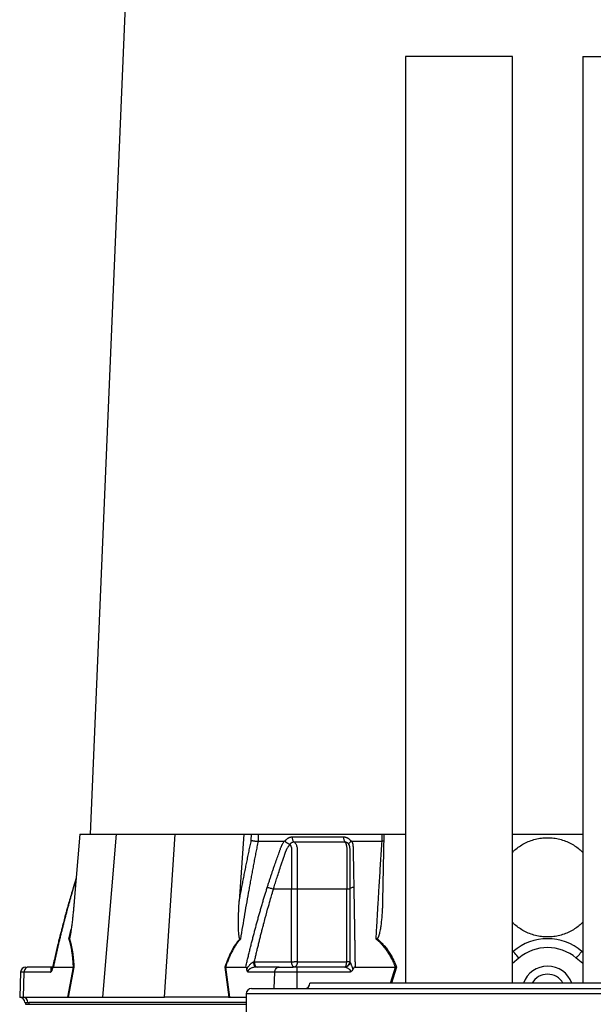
# Model space of a CAD drawing. Extents: x 131 to 726, y 61 to 2144.
# Tile 6 of 11: x 131 to 454, y 599 to 1155. Entities that reach past the tile are written whole.
import ezdxf

# ---------------------------------------------------------------- set-up
doc = ezdxf.new("R2010")
doc.units = 0
doc.layers.get('0').update_dxf_attribs({"linetype": 'CONTINUOUS'})

msp = doc.modelspace()

# ---------------------------------------------------------------- linework, layer by layer
at = {"color": 7, "linetype": 'CONTINUOUS'}
for p, q in [((206.39, 1548.42), (170.46, 695.04)), ((348.32, 1133.72), (348.32, 610.97)), ((408.62, 1133.72), (348.32, 1133.72)), ((408.62, 610.97), (408.62, 1133.72)), ((448.32, 1133.72), (448.32, 610.97)), ((448.32, 1133.72), (508.62, 1133.72)), ((164.64, 695.04), (161.44, 657.25)), ((164.64, 695.04), (185.12, 695.04)), ((185.12, 695.04), (177.35, 603.04)), ((185.12, 695.04), (218.46, 695.04)), ((212.29, 603.04), (218.46, 695.04)), ((218.46, 695.04), (257.06, 695.04)), ((257.06, 695.04), (254.53, 657.25)), ((257.06, 695.04), (261.41, 695.04)), ((261.32, 691.49), (261.41, 695.04)), ((265.23, 695.04), (335.16, 695.04)), ((335.16, 695.04), (335.87, 695.04)), ((336.04, 695.04), (335.38, 657.25)), ((336.04, 695.04), (348.32, 695.04)), ((408.62, 695.04), (448.32, 695.04)), ((280.37, 690.91), (280.44, 691.04)), ((162.53, 670.18), (160.84, 664.74)), ((162.5, 669.71), (161.02, 665)), ((161.02, 665), (160.91, 664.89)), ((284.08, 664.04), (273.86, 664.04)), ((284.08, 623.04), (284.08, 664.04)), ((287.24, 664.04), (287.24, 623.04)), ((315.2, 623.04), (315.2, 664.04)), ((158.46, 635.8), (159.74, 641.36)), ((408.62, 628.55), (409.07, 628.93)), ((447.86, 628.93), (448.32, 628.55)), ((263.07, 623.04), (284.08, 623.04)), ((287.24, 623.04), (285.58, 623.04)), ((287.24, 623.04), (315.2, 623.04)), ((316.87, 623.04), (315.2, 623.04)), ((412.3, 625.12), (408.62, 621.99)), ((448.32, 621.99), (444.63, 625.12)), ((131.16, 617.15), (130.67, 603.04)), ((133.09, 617.15), (131.16, 617.15)), ((133.09, 617.15), (132.66, 603.04)), ((148.12, 617.15), (133.09, 617.15)), ((149.15, 620.04), (135.69, 620.04)), ((149.1, 619.47), (148.91, 618.63)), ((149.61, 620.04), (161, 620.04)), ((157.82, 603.04), (161.01, 620.04)), ((161.25, 620.07), (158.06, 603.04)), ((161.01, 620.04), (161, 620.04)), ((246.47, 620.07), (248.63, 603.04)), ((246.81, 620.04), (246.8, 620.04)), ((246.8, 620.04), (248.96, 603.04)), ((246.81, 620.04), (258.2, 620.04)), ((274.54, 617.15), (259.51, 617.15)), ((277.14, 620.04), (263.67, 620.04)), ((274.26, 607.97), (274.54, 617.15)), ((287.01, 617.15), (274.54, 617.15)), ((313.95, 620.04), (287.01, 620.04)), ((287.01, 620.04), (287.01, 617.15)), ((287.01, 617.15), (287.01, 607.97)), ((317.08, 617.15), (287.01, 617.15)), ((319.87, 620.04), (342.66, 620.04)), ((339.82, 610.97), (342.67, 620.04)), ((343.25, 620.07), (340.39, 610.97)), ((342.67, 620.04), (342.66, 620.04)), ((261.43, 607.97), (595.43, 607.97)), ((562.43, 610.97), (294.43, 610.97)), ((130.67, 603.04), (132.66, 603.04)), ((132.66, 603.04), (157.82, 603.04)), ((134.03, 600.04), (134.03, 599.04)), ((135.17, 600.04), (136.04, 600.04)), ((258.43, 600.04), (136.04, 600.04)), ((136.04, 599.04), (136.04, 600.04)), ((158.06, 603.04), (158.17, 603.04)), ((158.17, 603.04), (177.35, 603.04)), ((177.35, 603.04), (212.29, 603.04)), ((248.43, 603.04), (212.29, 603.04)), ((248.43, 603.04), (248.63, 603.04)), ((248.96, 603.04), (258.43, 603.04)), ((258.43, 604.97), (258.43, 580.97)), ((598.43, 604.97), (258.43, 604.97)), ((134.03, 599.04), (136.04, 599.04)), ((136.04, 599.04), (258.43, 599.04))]:
    msp.add_line(p, q, dxfattribs=at)
at = {"color": 7, "linetype": 'CONTINUOUS', "flags": 128}
for points in [[(412.3, 625.12), (411.67, 625.86), (411.06, 626.58), (410.51, 627.23), (410.02, 627.81), (409.61, 628.29), (409.32, 628.64), (409.13, 628.86), (409.07, 628.93)], [(444.63, 625.12), (445.26, 625.86), (445.87, 626.58), (446.42, 627.23), (446.91, 627.81), (447.32, 628.29), (447.62, 628.64), (447.8, 628.86), (447.86, 628.93)], [(262.59, 622.92), (262.62, 622.35), (262.68, 621.81), (262.79, 621.31), (262.92, 620.88), (263.08, 620.52), (263.27, 620.26), (263.47, 620.1), (263.67, 620.04)]]:
    msp.add_lwpolyline(points, dxfattribs=at)
at = {"color": 7, "linetype": 'CONTINUOUS'}
for centre, radius, start, end in [((428.47, 606.04), 30, 49.7189, 130.2811), ((428.47, 606.04), 25, 49.7189, 130.2811), ((313.93, 623.02), 2.98, 270.3276, 358.0292), ((134.16, 617.04), 3, 90, 178), ((428.47, 606.04), 14.5, 19.8592, 160.1408), ((428.47, 606.04), 10, 29.5102, 150.4898), ((261.43, 604.97), 3, 90, 180), ((291.43, 610.97), 3, 270, 0), ((130.56, 600.04), 3, 359.9783, 88), ((132.34, 600.22), 2.84, 356.3894, 83.4224)]:
    msp.add_arc(centre, radius, start, end, dxfattribs=at)
for points, knots in [([(261.41, 695.04), (261.68, 695.04), (261.98, 695.04), (262.63, 695.04), (262.97, 695.04), (263.49, 695.04), (263.66, 695.04), (264, 695.04), (264.17, 695.04), (264.66, 695.04), (264.96, 695.04), (265.23, 695.04)], [0, 0, 0, 0, 0.25, 0.25, 0.5, 0.5, 0.625, 0.625, 0.75, 0.75, 1, 1, 1, 1]), ([(265.23, 695.04), (265.21, 694.27), (265.18, 692.93), (265.15, 691.6), (265.14, 691.04)], [0, 0, 0, 0, 0.583186, 1, 1, 1, 1]), ([(335.12, 691.04), (335.12, 691.39), (335.13, 692.18), (335.15, 693.51), (335.15, 694.5), (335.16, 695.04)], [0, 0, 0, 0, 0.25939, 0.592723, 1, 1, 1, 1]), ([(254.53, 657.25), (254.72, 658.31), (255.12, 660.44), (255.72, 663.62), (256.32, 666.78), (256.93, 669.92), (257.55, 673.05), (258.16, 676.17), (258.79, 679.26), (259.41, 682.34), (260.04, 685.41), (260.68, 688.46), (261.11, 690.48), (261.32, 691.49)], [0, 0, 0, 0, 0.092919, 0.185433, 0.277543, 0.369251, 0.460557, 0.551462, 0.641967, 0.732072, 0.821779, 0.911088, 1, 1, 1, 1]), ([(265.14, 691.04), (264.93, 690.01), (264.52, 687.96), (263.92, 684.88), (263.33, 681.8), (262.74, 678.74), (262.16, 675.68), (261.59, 672.62), (261.03, 669.58), (260.47, 666.54), (259.7, 662.29), (258.72, 656.77), (257.54, 649.93), (256.35, 642.92), (255.57, 638.19), (255.18, 635.8)], [0, 0, 0, 0, 0.056234, 0.112295, 0.168186, 0.223906, 0.279457, 0.334841, 0.390058, 0.44511, 0.499998, 0.620848, 0.744468, 0.870853, 1, 1, 1, 1]), ([(261.32, 691.49), (261.35, 691.49), (261.47, 691.46), (261.75, 691.41), (262.2, 691.34), (262.71, 691.26), (263.18, 691.2), (263.58, 691.16), (263.94, 691.12), (264.28, 691.09), (264.6, 691.07), (264.88, 691.05), (265.05, 691.05), (265.14, 691.04)], [0, 0, 0, 0, 0.029874, 0.111386, 0.248921, 0.385155, 0.498394, 0.588536, 0.676729, 0.762395, 0.845055, 0.924342, 1, 1, 1, 1]), ([(270.33, 665), (270.53, 665.62), (270.92, 666.85), (271.51, 668.69), (272.11, 670.52), (272.71, 672.34), (273.31, 674.15), (273.92, 675.94), (274.7, 678.2), (275.64, 680.89), (276.55, 683.41), (277.18, 685.12), (277.5, 685.99), (277.76, 686.71), (278, 687.34), (278.23, 687.91), (278.42, 688.35), (278.6, 688.76), (278.85, 689.24), (279.15, 689.8), (279.53, 690.43), (279.81, 690.84), (279.94, 691.04)], [0, 0, 0, 0, 0.069743, 0.1392, 0.208375, 0.277268, 0.345882, 0.414218, 0.482278, 0.603106, 0.723193, 0.771573, 0.80044, 0.823382, 0.854554, 0.873329, 0.889757, 0.9055, 0.9218, 0.947614, 0.973654, 1, 1, 1, 1]), ([(273.86, 664.04), (274.13, 664.94), (274.71, 666.85), (275.64, 669.87), (276.71, 673.19), (277.71, 676.22), (278.58, 678.83), (279.29, 680.93), (279.85, 682.53), (280.22, 683.6), (280.39, 684.08), (280.5, 684.38), (280.56, 684.57), (280.6, 684.68), (280.66, 684.88), (280.75, 685.16), (280.86, 685.46), (280.95, 685.7), (281.05, 685.94), (281.17, 686.24), (281.33, 686.58), (281.56, 687.04), (281.84, 687.52), (282.16, 687.98), (282.44, 688.35), (282.74, 688.7), (282.98, 688.93), (283.1, 689.04)], [0, 0, 0, 0, 0.104942, 0.222491, 0.35287, 0.4961, 0.578772, 0.661439, 0.744104, 0.769269, 0.788363, 0.80131, 0.805463, 0.810113, 0.814788, 0.829021, 0.84312, 0.8503, 0.857519, 0.872052, 0.886968, 0.899897, 0.930235, 0.948699, 0.963054, 0.981228, 1, 1, 1, 1]), ([(280.37, 690.91), (280.35, 690.92), (280.31, 690.95), (280.24, 690.98), (280.17, 691.01), (280.1, 691.03), (280.02, 691.04), (279.97, 691.04), (279.94, 691.04)], [0, 0, 0, 0, 0.156601, 0.315801, 0.47871, 0.646395, 0.819853, 1, 1, 1, 1]), ([(280.37, 690.91), (280.41, 690.88), (280.48, 690.83), (280.59, 690.74), (280.71, 690.66), (280.82, 690.58), (280.94, 690.5), (281.15, 690.36), (281.48, 690.15), (281.93, 689.87), (282.37, 689.63), (282.7, 689.45), (282.89, 689.34), (283, 689.26), (283.07, 689.16), (283.09, 689.08), (283.1, 689.05)], [0, 0, 0, 0, 0.044748, 0.088801, 0.132061, 0.174433, 0.215835, 0.256185, 0.398563, 0.544868, 0.705086, 0.82952, 0.882126, 0.921493, 0.961139, 1, 1, 1, 1]), ([(280.44, 691.04), (280.48, 691.11), (280.56, 691.24), (280.69, 691.44), (280.82, 691.62), (280.95, 691.8), (281.09, 691.97), (281.24, 692.13), (281.4, 692.28), (281.56, 692.42), (281.72, 692.56), (281.89, 692.69), (282.07, 692.81), (282.25, 692.93), (282.5, 693.06), (282.81, 693.21), (283.19, 693.35), (283.57, 693.44), (283.97, 693.5), (284.23, 693.51), (284.37, 693.52)], [0, 0, 0, 0, 0.0442436, 0.0880932, 0.1316303, 0.1749384, 0.218102, 0.2612066, 0.3043381, 0.3475822, 0.3910239, 0.4347472, 0.4788342, 0.5233652, 0.5684182, 0.6547629, 0.7404819, 0.8261879, 0.9124938, 1, 1, 1, 1]), ([(283.1, 689.05), (283.12, 689.08), (283.14, 689.15), (283.19, 689.25), (283.24, 689.34), (283.31, 689.47), (283.41, 689.63), (283.58, 689.84), (283.78, 690.05), (283.99, 690.21), (284.19, 690.34), (284.38, 690.45), (284.61, 690.54), (284.85, 690.61), (285.11, 690.65), (285.29, 690.65), (285.38, 690.65)], [0, 0, 0, 0, 0.032358, 0.072025, 0.10474, 0.133493, 0.211218, 0.287105, 0.397924, 0.49146, 0.553234, 0.640879, 0.724222, 0.812259, 0.904442, 1, 1, 1, 1]), ([(283.1, 689.04), (283.13, 689.01), (283.18, 688.95), (283.26, 688.86), (283.32, 688.78), (283.38, 688.72), (283.44, 688.64), (283.5, 688.55), (283.6, 688.38), (283.73, 688.13), (283.87, 687.75), (283.98, 687.3), (284.05, 686.79), (284.08, 686.35), (284.07, 686), (284.07, 685.7), (284.07, 685.34), (284.07, 684.91), (284.07, 684.37), (284.07, 683.75), (284.07, 682.2), (284.07, 679.86), (284.08, 675.42), (284.08, 670.18), (284.08, 665.95), (284.08, 664.04)], [0, 0, 0, 0, 0.0059345, 0.012001, 0.0161679, 0.0203483, 0.0241928, 0.0292296, 0.0358782, 0.0503754, 0.0668342, 0.0865204, 0.1070399, 0.1287425, 0.1377197, 0.1493215, 0.1635465, 0.1803945, 0.1998656, 0.2267364, 0.2532079, 0.3824376, 0.5021386, 0.7757932, 1, 1, 1, 1]), ([(284.37, 693.52), (284.36, 693.23), (284.38, 692.94), (284.47, 692.35), (284.53, 692.07), (284.72, 691.54), (284.83, 691.31), (285.09, 690.92), (285.23, 690.77), (285.38, 690.65)], [0, 0, 0, 0, 0.25, 0.25, 0.5, 0.5, 0.75, 0.75, 1, 1, 1, 1]), ([(285.38, 690.65), (285.79, 690.65), (286.67, 690.65), (288.06, 690.65), (289.58, 690.65), (291.33, 690.65), (293.25, 690.65), (295.3, 690.65), (297.38, 690.65), (299.47, 690.65), (301.53, 690.65), (303.54, 690.65), (305.55, 690.65), (307.93, 690.65), (310.4, 690.65), (312.6, 690.65), (313.75, 690.65), (314.15, 690.65)], [0, 0, 0, 0, 0.045262, 0.095013, 0.149541, 0.208927, 0.281499, 0.353131, 0.425528, 0.499999, 0.571174, 0.640014, 0.708371, 0.777156, 0.883638, 0.959746, 1, 1, 1, 1]), ([(285.38, 690.65), (285.57, 690.53), (285.75, 690.37), (286.09, 690), (286.25, 689.8), (286.53, 689.33), (286.66, 689.07), (286.88, 688.52), (286.97, 688.23), (287.12, 687.6), (287.17, 687.27), (287.21, 686.78), (287.22, 686.62), (287.23, 686.38), (287.23, 686.29), (287.23, 686.2), (287.23, 686.2), (287.23, 686.19), (287.23, 686.18), (287.23, 686.15), (287.23, 685.88), (287.23, 684.59), (287.23, 681.29), (287.24, 674.19), (287.24, 668.1), (287.24, 664.04)], [0, 0, 0, 0, 0.015625, 0.015625, 0.03125, 0.03125, 0.046875, 0.046875, 0.0625, 0.0625, 0.078125, 0.078125, 0.085937, 0.085937, 0.089844, 0.089844, 0.090332, 0.090332, 0.09082, 0.091797, 0.09375, 0.125, 0.25, 0.5, 1, 1, 1, 1]), ([(313.35, 693.52), (313.42, 693.51), (313.57, 693.51), (313.78, 693.5), (314, 693.47), (314.21, 693.44), (314.41, 693.39), (314.62, 693.34), (314.82, 693.28), (315.03, 693.2), (315.23, 693.12), (315.48, 693), (315.79, 692.83), (316.14, 692.6), (316.46, 692.35), (316.77, 692.06), (317.05, 691.75), (317.31, 691.41), (317.46, 691.17), (317.53, 691.04)], [0, 0, 0, 0, 0.043916, 0.087465, 0.130721, 0.173758, 0.216653, 0.259482, 0.302321, 0.345248, 0.38834, 0.43167, 0.514885, 0.596537, 0.677146, 0.757249, 0.837396, 0.918134, 1, 1, 1, 1]), ([(313.35, 693.52), (313.35, 693.23), (313.36, 692.94), (313.43, 692.35), (313.48, 692.07), (313.63, 691.54), (313.72, 691.31), (313.93, 690.92), (314.04, 690.77), (314.15, 690.65)], [0, 0, 0, 0, 0.25, 0.25, 0.5, 0.5, 0.75, 0.75, 1, 1, 1, 1]), ([(314.15, 690.65), (314.2, 690.65), (314.3, 690.66), (314.44, 690.65), (314.58, 690.63), (314.71, 690.6), (314.83, 690.57), (314.94, 690.53), (315.05, 690.49), (315.19, 690.43), (315.35, 690.34), (315.55, 690.21), (315.75, 690.05), (315.94, 689.84), (316.11, 689.63), (316.2, 689.47), (316.27, 689.34), (316.32, 689.25), (316.37, 689.15), (316.39, 689.09), (316.41, 689.05)], [0, 0, 0, 0, 0.052456, 0.103162, 0.151896, 0.198475, 0.242739, 0.284546, 0.323758, 0.360242, 0.448066, 0.509929, 0.603516, 0.714391, 0.790593, 0.868251, 0.896619, 0.929634, 0.96805, 1, 1, 1, 1]), ([(314.15, 690.65), (314.18, 690.62), (314.22, 690.56), (314.29, 690.46), (314.36, 690.35), (314.42, 690.22), (314.49, 690.09), (314.55, 689.95), (314.61, 689.81), (314.67, 689.65), (314.73, 689.48), (314.78, 689.31), (314.83, 689.13), (314.88, 688.94), (314.93, 688.74), (314.98, 688.54), (315.05, 688.15), (315.14, 687.53), (315.19, 686.84), (315.21, 686.22), (315.2, 685.77), (315.2, 685.31), (315.2, 683.89), (315.2, 681.44), (315.2, 676.76), (315.2, 670.97), (315.2, 666.33), (315.2, 664.04)], [0, 0, 0, 0, 0.008126, 0.016255, 0.024394, 0.032544, 0.040712, 0.048901, 0.057114, 0.065356, 0.073629, 0.081938, 0.090287, 0.098679, 0.107118, 0.11561, 0.12416, 0.155014, 0.186155, 0.199155, 0.221898, 0.23533, 0.24873, 0.375286, 0.499153, 0.75348, 1, 1, 1, 1]), ([(316.41, 689.05), (316.4, 689.07), (316.39, 689.11), (316.37, 689.16), (316.35, 689.21), (316.33, 689.27), (316.32, 689.34), (316.31, 689.46), (316.36, 689.64), (316.49, 689.89), (316.71, 690.16), (316.93, 690.39), (317.16, 690.58), (317.37, 690.75), (317.53, 690.85), (317.61, 690.91)], [0, 0, 0, 0, 0.019155, 0.038032, 0.057394, 0.077868, 0.118264, 0.17246, 0.301508, 0.468103, 0.607052, 0.741758, 0.824402, 0.910719, 1, 1, 1, 1]), ([(316.4, 689.05), (316.42, 689), (316.46, 688.9), (316.51, 688.73), (316.56, 688.58), (316.6, 688.42), (316.65, 688.21), (316.71, 687.92), (316.78, 687.5), (316.83, 687.05), (316.86, 686.61), (316.86, 686.28), (316.87, 686.02), (316.87, 685.84), (316.87, 685.64), (316.87, 685.23), (316.87, 684.61), (316.87, 683.8), (316.87, 682.57), (316.87, 680.92), (316.87, 678.82), (316.87, 676.21), (316.87, 673.19), (316.87, 669.86), (316.87, 666.85), (316.87, 664.94), (316.87, 664.04)], [0, 0, 0, 0, 0.008561, 0.016773, 0.024689, 0.032301, 0.039626, 0.055447, 0.073637, 0.095859, 0.114067, 0.128776, 0.136549, 0.144797, 0.150614, 0.160806, 0.192776, 0.225673, 0.256504, 0.33911, 0.421716, 0.504322, 0.647439, 0.777701, 0.895149, 1, 1, 1, 1]), ([(318.08, 691.04), (318.05, 691.04), (317.98, 691.04), (317.88, 691.02), (317.78, 691), (317.69, 690.96), (317.64, 690.93), (317.61, 690.91)], [0, 0, 0, 0, 0.215337, 0.421307, 0.619532, 0.811798, 1, 1, 1, 1]), ([(318.08, 691.04), (318.12, 690.94), (318.19, 690.74), (318.28, 690.43), (318.37, 690.12), (318.45, 689.8), (318.52, 689.49), (318.59, 689.12), (318.65, 688.69), (318.7, 688.24), (318.73, 687.8), (318.75, 687.31), (318.77, 686.58), (318.79, 685.49), (318.82, 683.54), (318.87, 680.9), (318.93, 677.74), (318.98, 674.59), (319.04, 671.42), (319.1, 668.23), (319.14, 666.08), (319.16, 665)], [0, 0, 0, 0, 0.013213, 0.026322, 0.039337, 0.052268, 0.065125, 0.077918, 0.097008, 0.116015, 0.130886, 0.148765, 0.172741, 0.214986, 0.275443, 0.39693, 0.518098, 0.637293, 0.757336, 0.878235, 1, 1, 1, 1]), ([(331.75, 635.8), (331.82, 637.01), (331.95, 639.4), (332.15, 642.96), (332.35, 646.48), (332.55, 649.97), (332.75, 653.41), (332.95, 656.81), (333.15, 660.17), (333.4, 664.22), (333.69, 668.98), (334.03, 674.46), (334.39, 679.97), (334.75, 685.5), (334.99, 689.19), (335.12, 691.04)], [0, 0, 0, 0, 0.064919, 0.129148, 0.192687, 0.255534, 0.317691, 0.379155, 0.439927, 0.500007, 0.598922, 0.698372, 0.798363, 0.898904, 1, 1, 1, 1]), ([(335.97, 691.09), (335.97, 691.09), (335.76, 691.06), (335.44, 691.05), (335.12, 691.04)], [0, 0, 0, 0, 0.009981, 1, 1, 1, 1]), ([(408.62, 684.74), (409.09, 685.22), (410.31, 686.44), (412.54, 688.14), (415.31, 689.84), (418.33, 691.22), (421.58, 692.26), (424.98, 692.9), (428.47, 693.12), (431.95, 692.9), (435.35, 692.26), (438.6, 691.22), (441.62, 689.84), (444.39, 688.14), (446.62, 686.44), (447.84, 685.22), (448.32, 684.74)], [0, 0, 0, 0, 0.045429, 0.117578, 0.189709, 0.266125, 0.342529, 0.420964, 0.5, 0.579036, 0.657471, 0.733864, 0.810292, 0.882411, 0.954571, 1, 1, 1, 1]), ([(160.89, 664.9), (160.46, 663.48), (159.66, 660.79), (158.58, 657.05), (157.7, 653.96), (157.05, 651.59), (156.57, 649.86), (156.16, 648.33), (155.59, 646.22), (154.75, 643), (153.59, 638.47), (152.18, 632.79), (150.57, 626.06), (149.49, 621.22), (148.91, 618.66)], [0, 0, 0, 0, 0.093563, 0.177075, 0.244541, 0.295972, 0.331371, 0.357756, 0.395326, 0.468834, 0.566742, 0.689051, 0.835754, 1, 1, 1, 1]), ([(161.02, 665), (160.83, 664.33), (160.43, 662.99), (159.84, 660.97), (159.26, 658.93), (158.68, 656.88), (158.11, 654.82), (157.54, 652.74), (156.98, 650.66), (156.42, 648.55), (155.87, 646.44), (155.32, 644.31), (154.78, 642.17), (154.24, 640.02), (153.7, 637.85), (153.18, 635.67), (152.65, 633.48), (152.13, 631.27), (151.62, 629.05), (151.11, 626.82), (150.6, 624.57), (150.1, 622.31), (149.77, 620.8), (149.61, 620.04)], [0, 0, 0, 0, 0.045336, 0.090894, 0.136674, 0.182678, 0.228907, 0.275362, 0.322044, 0.368954, 0.416093, 0.463462, 0.511063, 0.558896, 0.606962, 0.655262, 0.703797, 0.752569, 0.801578, 0.850824, 0.900309, 0.950034, 1, 1, 1, 1]), ([(258.2, 620.04), (258.39, 620.88), (258.78, 622.55), (259.37, 625.04), (259.97, 627.52), (260.57, 629.98), (261.18, 632.43), (261.79, 634.86), (262.41, 637.28), (263.04, 639.67), (263.67, 642.06), (264.31, 644.42), (264.95, 646.77), (265.6, 649.11), (266.26, 651.43), (266.92, 653.73), (267.59, 656.01), (268.27, 658.28), (268.95, 660.54), (269.64, 662.78), (270.1, 664.26), (270.33, 665)], [0, 0, 0, 0, 0.055211, 0.110128, 0.164753, 0.219086, 0.273129, 0.326884, 0.38035, 0.43353, 0.486425, 0.539036, 0.591365, 0.643413, 0.695181, 0.746671, 0.797884, 0.848822, 0.899487, 0.949879, 1, 1, 1, 1]), ([(263.07, 623.04), (263.25, 623.83), (263.61, 625.41), (264.16, 627.77), (264.73, 630.13), (265.3, 632.49), (265.87, 634.85), (266.46, 637.2), (267.06, 639.55), (267.66, 641.9), (268.38, 644.65), (269.48, 648.79), (270.8, 653.58), (272.14, 658.26), (273.09, 661.5), (273.64, 663.31), (273.86, 664.04)], [0, 0, 0, 0, 0.057126, 0.114249, 0.171369, 0.228487, 0.285602, 0.342713, 0.399822, 0.456926, 0.514028, 0.600898, 0.760473, 0.866014, 0.945856, 1, 1, 1, 1]), ([(270.33, 665), (270.54, 664.98), (270.8, 664.94), (271.37, 664.82), (271.7, 664.74), (272.35, 664.56), (272.69, 664.46), (273.31, 664.25), (273.61, 664.15), (273.86, 664.04)], [0, 0, 0, 0, 0.25, 0.25, 0.5, 0.5, 0.75, 0.75, 1, 1, 1, 1]), ([(287.24, 664.04), (286.78, 664.04), (286.23, 664.04), (285.12, 664.04), (284.56, 664.04), (284.08, 664.04)], [0, 0, 0, 0, 0.5, 0.5, 1, 1, 1, 1]), ([(316.87, 664.04), (316.87, 664.04), (316.71, 664.04), (316.13, 664.04), (315.7, 664.04), (315.2, 664.04)], [0, 0, 0, 0, 0.5, 0.5, 1, 1, 1, 1]), ([(319.16, 665), (318.86, 664.98), (318.55, 664.94), (317.98, 664.82), (317.72, 664.74), (317.3, 664.56), (317.13, 664.46), (316.92, 664.25), (316.87, 664.15), (316.87, 664.04)], [0, 0, 0, 0, 0.25, 0.25, 0.5, 0.5, 0.75, 0.75, 1, 1, 1, 1]), ([(316.87, 664.04), (316.87, 663.39), (316.87, 662.08), (316.87, 660.1), (316.87, 658.13), (316.87, 656.15), (316.87, 654.17), (316.87, 652.19), (316.87, 650.21), (316.87, 648.22), (316.87, 646.23), (316.87, 643.7), (316.87, 639.56), (316.87, 634.89), (316.87, 630.23), (316.87, 626.64), (316.87, 624.24), (316.87, 623.04)], [0, 0, 0, 0, 0.048617, 0.09723, 0.145837, 0.19444, 0.243038, 0.291632, 0.340223, 0.38881, 0.437394, 0.485974, 0.574238, 0.739435, 0.826287, 0.913142, 1, 1, 1, 1]), ([(319.16, 665), (319.17, 664.33), (319.19, 662.99), (319.23, 660.97), (319.26, 658.93), (319.3, 656.88), (319.33, 654.82), (319.37, 652.74), (319.4, 650.66), (319.44, 648.55), (319.47, 646.44), (319.51, 644.31), (319.54, 642.17), (319.57, 640.02), (319.61, 637.85), (319.64, 635.67), (319.68, 633.48), (319.71, 631.27), (319.74, 629.05), (319.77, 626.82), (319.81, 624.57), (319.84, 622.31), (319.86, 620.8), (319.87, 620.04)], [0, 0, 0, 0, 0.045336, 0.090894, 0.136674, 0.182678, 0.228907, 0.275362, 0.322044, 0.368954, 0.416093, 0.463462, 0.511063, 0.558896, 0.606962, 0.655262, 0.703797, 0.752569, 0.801578, 0.850824, 0.900309, 0.950034, 1, 1, 1, 1]), ([(161.44, 657.25), (161.41, 656.89), (161.35, 656.17), (161.25, 655.08), (161.16, 654), (161.05, 652.92), (160.89, 651.28), (160.67, 649.12), (160.37, 646.36), (160.05, 643.69), (159.76, 641.42), (159.5, 639.71), (159.32, 638.59), (159.17, 637.76), (159.07, 637.25), (158.99, 636.9), (158.93, 636.68), (158.88, 636.5), (158.83, 636.34), (158.78, 636.21), (158.74, 636.11), (158.71, 636.06), (158.69, 636.04)], [0, 0, 0, 0, 0.050093, 0.100134, 0.150128, 0.200076, 0.249981, 0.37787, 0.499954, 0.633168, 0.749949, 0.817315, 0.874947, 0.908683, 0.937452, 0.949799, 0.960915, 0.970837, 0.979615, 0.987321, 0.994063, 1, 1, 1, 1]), ([(254.91, 636.04), (254.9, 636.05), (254.87, 636.08), (254.83, 636.12), (254.79, 636.18), (254.76, 636.25), (254.72, 636.32), (254.69, 636.41), (254.65, 636.51), (254.62, 636.62), (254.59, 636.74), (254.56, 636.86), (254.53, 637), (254.47, 637.29), (254.39, 637.77), (254.3, 638.59), (254.21, 639.71), (254.14, 641.01), (254.1, 642.39), (254.08, 643.7), (254.08, 645.07), (254.09, 646.86), (254.13, 648.78), (254.18, 650.58), (254.24, 652.15), (254.32, 653.78), (254.42, 655.59), (254.49, 656.72), (254.53, 657.25)], [0, 0, 0, 0, 0.003332, 0.006931, 0.010836, 0.015076, 0.019676, 0.024653, 0.030022, 0.035794, 0.041979, 0.048584, 0.055615, 0.063077, 0.09159, 0.125609, 0.181988, 0.250749, 0.308705, 0.375633, 0.433218, 0.500394, 0.625175, 0.69931, 0.750051, 0.843131, 0.926444, 1, 1, 1, 1]), ([(335.38, 657.25), (335.38, 656.89), (335.36, 656.17), (335.33, 655.08), (335.29, 654), (335.24, 652.92), (335.15, 651.28), (335.01, 649.12), (334.76, 646.36), (334.45, 643.69), (334.1, 641.42), (333.76, 639.71), (333.49, 638.59), (333.24, 637.76), (333.06, 637.25), (332.91, 636.9), (332.8, 636.68), (332.69, 636.5), (332.58, 636.34), (332.47, 636.21), (332.37, 636.11), (332.29, 636.06), (332.25, 636.04)], [0, 0, 0, 0, 0.050093, 0.100134, 0.150128, 0.200076, 0.249981, 0.37787, 0.499954, 0.633168, 0.749949, 0.817315, 0.874947, 0.908683, 0.937452, 0.949799, 0.960915, 0.970837, 0.979615, 0.987321, 0.994063, 1, 1, 1, 1]), ([(448.32, 645.34), (447.84, 644.87), (446.62, 643.64), (444.39, 641.95), (441.62, 640.25), (438.6, 638.87), (435.35, 637.83), (431.95, 637.19), (428.47, 636.97), (424.98, 637.19), (421.58, 637.83), (418.33, 638.87), (415.31, 640.25), (412.54, 641.95), (410.31, 643.64), (409.09, 644.87), (408.62, 645.34)], [0, 0, 0, 0, 0.0454293, 0.1175779, 0.1897087, 0.266125, 0.3425292, 0.4209641, 0.5000002, 0.5790363, 0.6574712, 0.7338637, 0.8102916, 0.8824108, 0.9545711, 1, 1, 1, 1]), ([(158.69, 636.04), (158.67, 636.02), (158.64, 635.97), (158.58, 635.91), (158.52, 635.85), (158.48, 635.82), (158.46, 635.8)], [0, 0, 0, 0, 0.287142, 0.54905, 0.786434, 1, 1, 1, 1]), ([(161, 620.04), (160.99, 620.27), (160.96, 620.72), (160.92, 621.38), (160.88, 622.03), (160.83, 622.67), (160.79, 623.3), (160.73, 623.92), (160.63, 625.07), (160.46, 626.7), (160.17, 628.77), (159.84, 630.72), (159.52, 632.19), (159.26, 633.23), (159.08, 633.91), (158.88, 634.57), (158.68, 635.2), (158.54, 635.6), (158.46, 635.8)], [0, 0, 0, 0, 0.037221, 0.073994, 0.110324, 0.146218, 0.181685, 0.216731, 0.251364, 0.379067, 0.502277, 0.627759, 0.750461, 0.800534, 0.850472, 0.900327, 0.950152, 1, 1, 1, 1]), ([(158.69, 636.04), (158.73, 635.93), (158.81, 635.7), (158.93, 635.35), (159.04, 634.99), (159.15, 634.62), (159.26, 634.25), (159.37, 633.87), (159.47, 633.48), (159.57, 633.08), (159.77, 632.22), (160.07, 630.83), (160.35, 629.15), (160.56, 627.71), (160.71, 626.56), (160.84, 625.35), (160.96, 624.1), (161.07, 622.8), (161.17, 621.45), (161.23, 620.53), (161.25, 620.07)], [0, 0, 0, 0, 0.02778, 0.055552, 0.083326, 0.11111, 0.138913, 0.166743, 0.194608, 0.222518, 0.25048, 0.37365, 0.49964, 0.566615, 0.634967, 0.704777, 0.776117, 0.849059, 0.923666, 1, 1, 1, 1]), ([(254.91, 636.04), (253.99, 635.01), (253.13, 633.9), (251.53, 631.5), (250.78, 630.21), (249.73, 628.18), (249.39, 627.48), (248.74, 626.05), (248.42, 625.33), (247.53, 623.12), (246.98, 621.6), (246.47, 620.07)], [0, 0, 0, 0, 0.25, 0.25, 0.5, 0.5, 0.625, 0.625, 0.75, 0.75, 1, 1, 1, 1]), ([(255.18, 635.8), (255.08, 635.69), (254.88, 635.47), (254.58, 635.13), (254.29, 634.78), (254, 634.42), (253.72, 634.06), (253.43, 633.69), (253.16, 633.31), (252.88, 632.92), (252.3, 632.08), (251.44, 630.72), (250.37, 628.77), (249.36, 626.7), (248.6, 624.92), (248.02, 623.46), (247.6, 622.35), (247.2, 621.21), (246.94, 620.44), (246.81, 620.04)], [0, 0, 0, 0, 0.027699, 0.055385, 0.083065, 0.110749, 0.138446, 0.166165, 0.193916, 0.221706, 0.249546, 0.372245, 0.497729, 0.620936, 0.748641, 0.809518, 0.871676, 0.935158, 1, 1, 1, 1]), ([(254.91, 636.04), (254.94, 636.02), (255, 635.97), (255.09, 635.89), (255.15, 635.83), (255.18, 635.8)], [0, 0, 0, 0, 0.297603, 0.631066, 1, 1, 1, 1]), ([(332.25, 636.04), (332.2, 636.02), (332.11, 635.97), (331.98, 635.91), (331.86, 635.85), (331.79, 635.82), (331.75, 635.8)], [0, 0, 0, 0, 0.287142, 0.5490495, 0.7864344, 1, 1, 1, 1]), ([(342.66, 620.04), (342.57, 620.27), (342.4, 620.72), (342.13, 621.38), (341.86, 622.03), (341.58, 622.67), (341.29, 623.3), (341, 623.92), (340.44, 625.07), (339.56, 626.7), (338.27, 628.77), (336.86, 630.72), (335.62, 632.19), (334.63, 633.23), (333.94, 633.91), (333.23, 634.57), (332.5, 635.2), (332, 635.6), (331.75, 635.8)], [0, 0, 0, 0, 0.037221, 0.073994, 0.110324, 0.146218, 0.181685, 0.216731, 0.251364, 0.379067, 0.502277, 0.627759, 0.750461, 0.800534, 0.850472, 0.900327, 0.950152, 1, 1, 1, 1]), ([(332.25, 636.04), (332.39, 635.93), (332.67, 635.7), (333.09, 635.35), (333.49, 634.99), (333.9, 634.62), (334.29, 634.25), (334.68, 633.87), (335.07, 633.48), (335.44, 633.08), (336.23, 632.22), (337.4, 630.83), (338.6, 629.15), (339.53, 627.71), (340.21, 626.56), (340.87, 625.35), (341.51, 624.1), (342.11, 622.8), (342.7, 621.45), (343.07, 620.53), (343.25, 620.07)], [0, 0, 0, 0, 0.02778, 0.055552, 0.083326, 0.11111, 0.138913, 0.166743, 0.194608, 0.222518, 0.25048, 0.37365, 0.49964, 0.566615, 0.634967, 0.704777, 0.776117, 0.849059, 0.923666, 1, 1, 1, 1]), ([(258.82, 618.63), (258.84, 618.71), (258.9, 618.85), (258.99, 619.07), (259.09, 619.29), (259.2, 619.51), (259.32, 619.74), (259.53, 620.11), (259.84, 620.6), (260.29, 621.2), (260.79, 621.75), (261.24, 622.16), (261.59, 622.43), (261.86, 622.61), (262.11, 622.75), (262.36, 622.85), (262.51, 622.9), (262.59, 622.92)], [0, 0, 0, 0, 0.038398, 0.078064, 0.11905, 0.161402, 0.205167, 0.250382, 0.37446, 0.499572, 0.63148, 0.749394, 0.807565, 0.861458, 0.911294, 0.957356, 1, 1, 1, 1]), ([(262.59, 622.92), (262.64, 622.93), (262.72, 622.95), (262.85, 622.99), (262.96, 623.02), (263.03, 623.03), (263.07, 623.04)], [0, 0, 0, 0, 0.281433, 0.541566, 0.780914, 1, 1, 1, 1]), ([(263.07, 623.04), (263.07, 622.69), (263.1, 622.31), (263.24, 621.57), (263.36, 621.21), (263.65, 620.63), (263.83, 620.4), (264.2, 620.11), (264.39, 620.04), (264.57, 620.04)], [0, 0, 0, 0, 0.25, 0.25, 0.5, 0.5, 0.75, 0.75, 1, 1, 1, 1]), ([(285.58, 620.04), (285.38, 620.04), (285.18, 620.12), (284.82, 620.42), (284.65, 620.64), (284.38, 621.2), (284.27, 621.53), (284.12, 622.26), (284.08, 622.65), (284.08, 623.04)], [0, 0, 0, 0, 0.25, 0.25, 0.5, 0.5, 0.75, 0.75, 1, 1, 1, 1]), ([(287.24, 623.04), (287.24, 622.99), (287.24, 622.89), (287.23, 622.73), (287.22, 622.57), (287.2, 622.36), (287.16, 622.09), (287.08, 621.73), (286.95, 621.33), (286.76, 620.91), (286.5, 620.53), (286.26, 620.29), (286.04, 620.16), (285.89, 620.09), (285.74, 620.05), (285.64, 620.05), (285.58, 620.04)], [0, 0, 0, 0, 0.03333, 0.066496, 0.099881, 0.133849, 0.203527, 0.276473, 0.381731, 0.500087, 0.618922, 0.759889, 0.817693, 0.883445, 0.931909, 1, 1, 1, 1]), ([(316.87, 623.04), (316.87, 622.65), (316.79, 622.26), (316.49, 621.53), (316.27, 621.2), (315.72, 620.64), (315.38, 620.42), (314.66, 620.12), (314.26, 620.04), (313.87, 620.04)], [0, 0, 0, 0, 0.25, 0.25, 0.5, 0.5, 0.75, 0.75, 1, 1, 1, 1]), ([(316.87, 623.04), (316.87, 623.03), (316.87, 623.01), (316.89, 622.96), (316.9, 622.94), (316.91, 622.92)], [0, 0, 0, 0, 0.296595, 0.6295183, 1, 1, 1, 1]), ([(316.91, 622.92), (316.92, 622.91), (316.93, 622.89), (316.96, 622.84), (316.99, 622.79), (317.03, 622.72), (317.07, 622.64), (317.11, 622.56), (317.16, 622.46), (317.22, 622.35), (317.33, 622.13), (317.51, 621.75), (317.75, 621.2), (318, 620.6), (318.19, 620.07), (318.33, 619.63), (318.43, 619.29), (318.5, 618.96), (318.54, 618.74), (318.56, 618.63)], [0, 0, 0, 0, 0.023268, 0.047532, 0.072861, 0.099318, 0.126959, 0.155831, 0.185976, 0.21743, 0.250226, 0.368181, 0.50018, 0.625342, 0.7495, 0.816809, 0.880896, 0.941904, 1, 1, 1, 1]), ([(135.69, 620.04), (135.39, 620.04), (135.06, 619.98), (134.44, 619.7), (134.13, 619.48), (133.63, 618.92), (133.43, 618.58), (133.17, 617.87), (133.1, 617.5), (133.09, 617.15)], [0, 0, 0, 0, 0.25, 0.25, 0.5, 0.5, 0.75, 0.75, 1, 1, 1, 1]), ([(134.42, 620.04), (134.44, 620.04), (134.49, 620.04), (134.56, 620.04), (134.64, 620.04), (134.73, 620.04), (134.79, 620.04), (134.83, 620.04)], [0, 0, 0, 0, 0.200133, 0.400067, 0.599933, 0.799867, 1, 1, 1, 1]), ([(148.12, 617.15), (148.14, 617.18), (148.17, 617.25), (148.21, 617.36), (148.26, 617.49), (148.31, 617.64), (148.37, 617.89), (148.39, 618.12), (148.4, 618.31), (148.4, 618.49), (148.38, 618.69), (148.37, 618.87), (148.36, 619.06), (148.36, 619.29), (148.38, 619.5), (148.45, 619.68), (148.52, 619.79), (148.61, 619.89), (148.73, 619.97), (148.86, 620.01), (149, 620.04), (149.1, 620.04), (149.15, 620.04)], [0, 0, 0, 0, 0.022945, 0.043889, 0.062944, 0.095291, 0.125593, 0.187869, 0.217194, 0.250655, 0.313117, 0.375666, 0.423537, 0.500162, 0.624892, 0.69092, 0.749621, 0.815688, 0.874646, 0.919501, 0.961164, 1, 1, 1, 1]), ([(148.91, 618.63), (148.89, 618.58), (148.86, 618.47), (148.81, 618.31), (148.76, 618.16), (148.71, 618.02), (148.65, 617.88), (148.57, 617.73), (148.48, 617.57), (148.37, 617.42), (148.25, 617.28), (148.17, 617.19), (148.12, 617.15)], [0, 0, 0, 0, 0.085843, 0.170234, 0.253492, 0.335948, 0.417946, 0.499831, 0.622229, 0.749342, 0.867634, 1, 1, 1, 1]), ([(148.91, 618.63), (148.92, 618.7), (148.96, 618.84), (149.01, 619.03), (149.07, 619.21), (149.12, 619.37), (149.18, 619.52), (149.25, 619.67), (149.32, 619.81), (149.39, 619.91), (149.46, 619.99), (149.54, 620.03), (149.58, 620.04), (149.61, 620.04)], [0, 0, 0, 0, 0.114012, 0.220665, 0.320086, 0.412434, 0.497907, 0.602677, 0.697105, 0.782297, 0.85976, 0.931492, 1, 1, 1, 1]), ([(149.3, 620.15), (149.31, 620.16), (149.35, 620.23), (149.14, 620.13), (148.95, 620.04)], [0, 0, 0, 0, 0.1396, 1, 1, 1, 1]), ([(258.2, 620.04), (258.22, 620.04), (258.25, 620.04), (258.29, 620.02), (258.34, 619.99), (258.39, 619.94), (258.45, 619.85), (258.52, 619.7), (258.6, 619.51), (258.66, 619.3), (258.72, 619.09), (258.77, 618.87), (258.8, 618.71), (258.82, 618.63)], [0, 0, 0, 0, 0.045615, 0.090065, 0.133897, 0.193494, 0.257497, 0.373104, 0.505597, 0.624361, 0.752463, 0.869423, 1, 1, 1, 1]), ([(259.51, 617.15), (259.48, 617.18), (259.43, 617.24), (259.35, 617.33), (259.27, 617.44), (259.18, 617.57), (259.08, 617.77), (258.98, 618.01), (258.88, 618.31), (258.84, 618.52), (258.82, 618.63)], [0, 0, 0, 0, 0.089744, 0.173297, 0.250796, 0.377592, 0.500181, 0.663937, 0.829644, 1, 1, 1, 1]), ([(263.67, 620.04), (263.66, 620.04), (263.63, 620.04), (263.57, 620.04), (263.45, 620.04), (263.24, 620.02), (262.8, 619.95), (262.2, 619.8), (261.53, 619.55), (261, 619.29), (260.61, 619.06), (260.33, 618.87), (260.08, 618.69), (259.87, 618.49), (259.72, 618.31), (259.61, 618.16), (259.52, 618), (259.45, 617.83), (259.42, 617.64), (259.43, 617.47), (259.46, 617.3), (259.49, 617.2), (259.51, 617.15)], [0, 0, 0, 0, 0.004951, 0.015741, 0.031359, 0.06243, 0.124835, 0.249878, 0.374544, 0.499291, 0.575979, 0.623803, 0.68636, 0.74883, 0.782257, 0.81157, 0.844509, 0.874438, 0.904713, 0.937044, 0.966322, 1, 1, 1, 1]), ([(274.54, 617.15), (274.55, 617.5), (274.62, 617.87), (274.88, 618.58), (275.08, 618.92), (275.58, 619.48), (275.89, 619.7), (276.51, 619.98), (276.84, 620.04), (277.14, 620.04)], [0, 0, 0, 0, 0.25, 0.25, 0.5, 0.5, 0.75, 0.75, 1, 1, 1, 1]), ([(277.14, 620.04), (277.2, 620.04), (277.31, 620.04), (277.5, 620.04), (277.7, 620.04), (277.9, 620.04), (278.12, 620.04), (278.49, 620.04), (279.06, 620.04), (279.85, 620.04), (280.71, 620.04), (281.47, 620.04), (282.1, 620.04), (282.57, 620.04), (283.06, 620.04), (283.39, 620.04), (283.55, 620.04)], [0, 0, 0, 0, 0.041371, 0.082669, 0.123931, 0.165197, 0.206505, 0.247893, 0.373918, 0.500006, 0.626031, 0.752118, 0.814142, 0.876044, 0.937953, 1, 1, 1, 1]), ([(283.55, 620.04), (283.65, 620.04), (283.83, 620.04), (284.12, 620.04), (284.4, 620.04), (284.69, 620.04), (284.88, 620.04), (284.98, 620.04)], [0, 0, 0, 0, 0.2001327, 0.4000664, 0.5999336, 0.7998673, 1, 1, 1, 1]), ([(317.08, 617.15), (317.11, 617.18), (317.16, 617.25), (317.23, 617.36), (317.3, 617.49), (317.35, 617.64), (317.36, 617.83), (317.33, 618), (317.25, 618.16), (317.15, 618.31), (316.99, 618.49), (316.77, 618.69), (316.39, 618.96), (315.9, 619.25), (315.41, 619.5), (315.04, 619.68), (314.77, 619.79), (314.52, 619.89), (314.3, 619.97), (314.15, 620.01), (314.03, 620.04), (313.97, 620.04), (313.95, 620.04)], [0, 0, 0, 0, 0.022854, 0.043778, 0.062921, 0.095244, 0.125548, 0.155382, 0.188205, 0.217516, 0.250968, 0.313407, 0.375933, 0.500343, 0.625028, 0.690864, 0.749711, 0.815611, 0.874691, 0.919424, 0.961047, 1, 1, 1, 1]), ([(318.56, 618.63), (318.53, 618.58), (318.48, 618.47), (318.39, 618.31), (318.3, 618.16), (318.19, 618.02), (318.08, 617.88), (317.94, 617.73), (317.76, 617.57), (317.55, 617.42), (317.32, 617.28), (317.16, 617.19), (317.08, 617.15)], [0, 0, 0, 0, 0.085843, 0.170234, 0.253492, 0.335948, 0.417946, 0.499831, 0.622229, 0.749342, 0.867634, 1, 1, 1, 1]), ([(319.87, 620.04), (319.85, 620.04), (319.8, 620.04), (319.72, 620.03), (319.64, 620.01), (319.57, 619.97), (319.49, 619.93), (319.42, 619.88), (319.31, 619.81), (319.19, 619.68), (319, 619.45), (318.77, 619.1), (318.63, 618.8), (318.56, 618.63)], [0, 0, 0, 0, 0.037435, 0.075337, 0.114198, 0.154472, 0.19657, 0.240851, 0.287623, 0.388379, 0.502384, 0.730462, 1, 1, 1, 1]), ([(133.56, 600.04), (133.56, 600.04), (133.57, 600.04), (133.58, 600.04), (133.61, 600.04), (133.65, 600.04), (133.69, 600.04), (133.75, 600.04), (133.82, 600.04), (133.9, 600.04), (134.01, 600.04), (134.16, 600.04), (134.37, 600.04), (134.61, 600.04), (134.87, 600.04), (135.07, 600.04), (135.17, 600.04)], [0, 0, 0, 0, 0.056742, 0.113315, 0.169767, 0.226148, 0.282508, 0.338897, 0.395365, 0.451961, 0.508735, 0.607237, 0.705353, 0.803344, 0.901473, 1, 1, 1, 1]), ([(157.82, 603.04), (157.84, 603.04), (157.89, 603.04), (157.95, 603.04), (158.01, 603.04), (158.05, 603.04), (158.06, 603.04)], [0, 0, 0, 0, 0.251059, 0.501095, 0.750582, 1, 1, 1, 1]), ([(248.63, 603.04), (248.66, 603.04), (248.72, 603.04), (248.81, 603.04), (248.89, 603.04), (248.94, 603.04), (248.96, 603.04)], [0, 0, 0, 0, 0.249425, 0.498915, 0.748948, 1, 1, 1, 1])]:
    msp.add_open_spline(points, degree=3, knots=knots, dxfattribs=at)
for points in [[(265.14, 691.04), (269.94, 691.04), (274.88, 691.04), (279.94, 691.04)], [(284.37, 693.52), (293.66, 693.52), (303.34, 693.52), (313.35, 693.52)], [(317.61, 690.91), (317.58, 690.95), (317.56, 691), (317.53, 691.04)], [(318.08, 691.04), (323.67, 691.04), (329.36, 691.04), (335.12, 691.04)], [(315.2, 664.04), (305.55, 664.04), (296.21, 664.04), (287.24, 664.04)], [(284.08, 623.04), (284.53, 623.04), (285.05, 623.04), (285.58, 623.04)], [(313.87, 620.04), (314.61, 620.04), (315.2, 621.39), (315.2, 623.04)], [(135.69, 620.04), (135.35, 620.04), (135.06, 620.04), (134.83, 620.04)], [(161.25, 620.07), (161.19, 620.06), (161.1, 620.05), (161.01, 620.04)], [(246.8, 620.04), (246.7, 620.05), (246.59, 620.06), (246.47, 620.07)], [(287.01, 620.04), (286.33, 620.04), (285.65, 620.04), (284.98, 620.04)], [(343.25, 620.07), (343.06, 620.06), (342.86, 620.05), (342.67, 620.04)]]:
    msp.add_open_spline(points, degree=3, dxfattribs=at)

doc.saveas('drawing.dxf')
